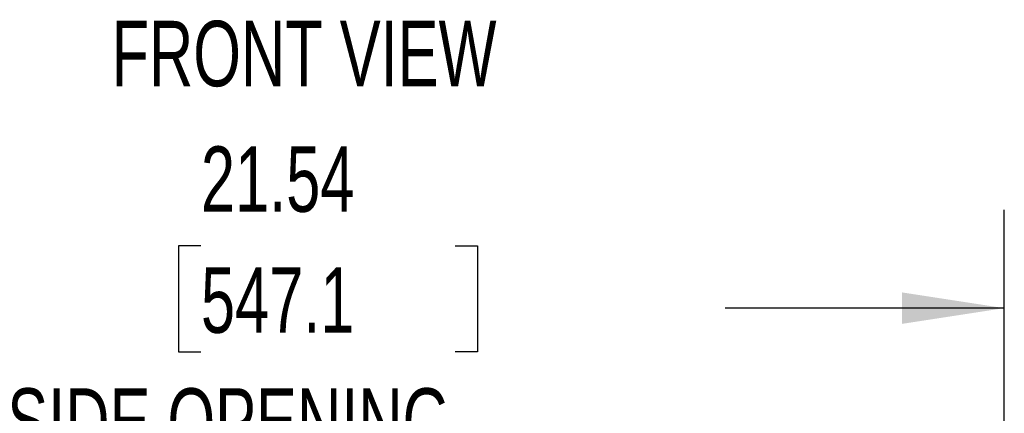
# Model space of a CAD drawing. Header units: inches. Extents: x 0.2 to 10.8, y 0.2 to 8.2.
# Tile 59 of 123: x 3.492 to 4.744, y 2.272 to 2.773. Entities that reach past the tile are written whole.
import ezdxf

# ---------------------------------------------------------------- set-up
doc = ezdxf.new("R2010")
doc.units = ezdxf.units.IN
doc.header["$MEASUREMENT"] = 0
doc.layers.add('DIMENSIONS', color=140, linetype='Continuous')
doc.layers.add('TEXT', color=140, linetype='Continuous')
doc.styles.add('SLDTEXTSTYLE0', font='TXT', dxfattribs={"width": 0.7})
doc.dimstyles.new('SLDDIMSTYLE0', dxfattribs={"dimtxt": 0.084961, "dimasz": 0.13, "dimexe": 0, "dimexo": 0.0625, "dimgap": 0.02124, "dimtad": 0, "dimtih": 1, "dimtoh": 1, "dimlfac": 12, "dimrnd": 1e-09, "dimzin": 12, "dimdsep": 46, "dimtxsty": 'SLDTEXTSTYLE0', "dimsah": 1, "dimcen": 0.09, "dimadec": 0, "dimazin": 3, "dimtfac": 1, "dimtofl": 0, "dimtmove": 0, "dimatfit": 3, "dimfxl": 0, "dimfrac": 2, "dimtolj": 1, "dimtzin": 12, "dimarcsym": 0})

# ---------------------------------------------------------------- blocks, each defined once
blk = doc.blocks.new('_D_25')
at = {"layer": 'DIMENSIONS'}
for p, q in [((2.9493, 2.0472), (2.9493, 2.5306)), ((4.7442, 2.0472), (4.7442, 2.5306)), ((3.7223, 2.4851), (3.6938, 2.4851)), ((3.6938, 2.4851), (3.6938, 2.3501)), ((4.0455, 2.4851), (4.074, 2.4851)), ((4.074, 2.4851), (4.074, 2.3501)), ((2.9493, 2.4056), (3.3789, 2.4056)), ((4.7442, 2.4056), (4.3889, 2.4056)), ((3.6938, 2.3501), (3.7223, 2.3501)), ((4.074, 2.3501), (4.0455, 2.3501))]:
    blk.add_line(p, q, dxfattribs=at)
for points in [[(2.9493, 2.4056), (3.0793, 2.3856), (3.0793, 2.4256)], [(4.7442, 2.4056), (4.6142, 2.4256), (4.6142, 2.3856)]]:
    blk.add_solid(points, dxfattribs=at)
at = {"layer": 'DIMENSIONS', "attachment_point": 1, "style": 'SLDTEXTSTYLE0'}
for s, insert, char_height in [('21.54', (3.7223, 2.6116), 0.08333), ('547.1', (3.7223, 2.4575), 0.08333), ('INSIDE OPENING', (3.3979, 2.3035), 0.083333)]:
    blk.add_mtext(s, dxfattribs=dict(at, insert=insert, char_height=char_height))

msp = doc.modelspace()

# ---------------------------------------------------------------- texts
at = {"layer": 'TEXT', "insert": (3.8533463, 2.7715161), "char_height": 0.08333333, "attachment_point": 2, "style": 'SLDTEXTSTYLE0'}
msp.add_mtext('FRONT VIEW', dxfattribs=at)

# ---------------------------------------------------------------- dimensions: what is measured, and where the dimension line sits
at = {"layer": 'DIMENSIONS'}
dim = msp.add_linear_dim(base=(4.7441721, 2.4056464), p1=(2.9493388, 1.9971671), p2=(4.7441721, 1.9971671), text='<>\\PINSIDE OPENING', dimstyle='SLDDIMSTYLE0', dxfattribs=at)
dim.commit()
dim.dimension.update_dxf_attribs({"geometry": '_D_25', "text_midpoint": (3.8838828, 2.4056464), "dimtype": 160})

doc.saveas('drawing.dxf')
